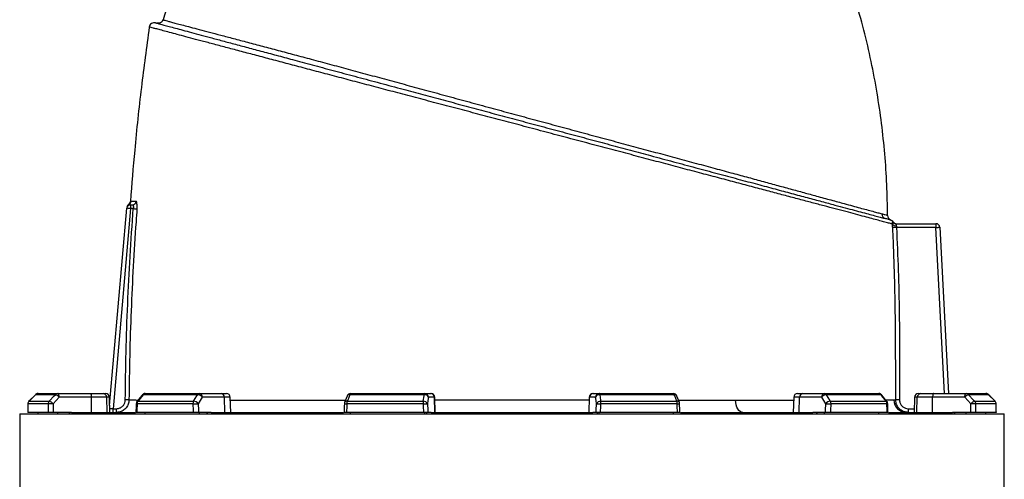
# Model space of a CAD drawing. Header units: millimetres. Extents: x 4189 to 16223, y 1378 to 18140.
# Tile 9 of 11: x 11282 to 15197, y 13950 to 15776. Entities that reach past the tile are written whole.
import ezdxf

# ---------------------------------------------------------------- set-up
doc = ezdxf.new("R2010")
doc.units = ezdxf.units.MM
doc.header["$LTSCALE"] = 5

msp = doc.modelspace()

# ---------------------------------------------------------------- linework, layer by layer
at = {"color": 7, "linetype": 'Continuous', "lineweight": 25}
for p, q in [((11723.2, 15040.3), (11723.2, 15025.3)), ((11723.2, 15040.3), (11730.2, 15040.3)), ((11639.7, 14242.6), (11708.3, 15026.6)), ((11723.2, 15025.3), (11653.7, 14230.3)), ((11733.7, 15025.3), (11723.2, 15025.3)), ((14764.7, 14965.3), (14925.3, 14965.3)), ((14925.3, 14965.3), (14925.3, 14950.3)), ((14925.3, 14950.3), (14768.1, 14950.3)), ((14940.2, 14951.1), (14974.9, 14290.3)), ((11354.9, 14290.3), (11433.9, 14290.3)), ((11433.9, 14290.3), (11562, 14290.3)), ((11562, 14290.3), (11613.7, 14290.3)), ((11613.7, 14290.3), (11623.6, 14290.3)), ((11780.9, 14290.3), (11996.7, 14290.3)), ((11996.7, 14290.3), (12084.3, 14290.3)), ((12084.3, 14290.3), (12104.3, 14290.3)), ((12597.7, 14290.3), (12892.5, 14290.3)), ((12892.5, 14290.3), (12916.2, 14290.3)), ((12916.2, 14290.3), (12917.5, 14290.3)), ((13561.5, 14290.3), (13562.8, 14290.3)), ((13562.8, 14290.3), (13586.5, 14290.3)), ((13586.5, 14290.3), (13881.3, 14290.3)), ((14374.7, 14290.3), (14394.7, 14290.3)), ((14394.7, 14290.3), (14482.3, 14290.3)), ((14482.3, 14290.3), (14698.1, 14290.3)), ((14855.4, 14290.3), (14865.2, 14290.3)), ((14865.2, 14290.3), (14917, 14290.3)), ((14917, 14290.3), (15045.1, 14290.3)), ((15045.1, 14290.3), (15124.1, 14290.3)), ((11344.2, 14285.9), (11318.3, 14259.6)), ((11318.5, 14259.7), (11399.5, 14259.7)), ((11423.9, 14285.9), (11344.5, 14285.9)), ((11567.1, 14275.8), (11439, 14275.8)), ((11567.8, 14215.3), (11567.1, 14275.8)), ((11627.9, 14275.8), (11567.1, 14275.8)), ((11629.9, 14215.3), (11627.9, 14275.8)), ((11640.7, 14215.3), (11638.5, 14275.8)), ((11769.1, 14284.6), (11748.4, 14258.4)), ((11752.1, 14259.7), (11973.6, 14259.7)), ((11989.8, 14285.9), (11772.8, 14285.9)), ((12095.8, 14275.8), (12008.1, 14275.8)), ((12097.4, 14215.3), (12095.8, 14275.8)), ((12121.4, 14215.3), (12119.3, 14275.8)), ((12583.7, 14280.6), (12573.8, 14254.3)), ((12584.3, 14259.7), (12886.9, 14259.7)), ((12890.6, 14285.9), (12594.2, 14285.9)), ((12930.9, 14275.8), (12907.2, 14275.8)), ((12933, 14215.3), (12930.9, 14275.8)), ((12934.6, 14215.3), (12932.4, 14275.8)), ((13546.5, 14275.8), (13544.4, 14215.3)), ((13546, 14215.3), (13548.1, 14275.8)), ((13571.7, 14275.8), (13548.1, 14275.8)), ((13884.8, 14285.9), (13588.4, 14285.9)), ((13592.1, 14259.7), (13894.7, 14259.7)), ((13905.1, 14254.3), (13895.3, 14280.6)), ((14359.7, 14275.8), (14357.6, 14215.3)), ((14381.6, 14215.3), (14383.2, 14275.8)), ((14470.8, 14275.8), (14383.2, 14275.8)), ((14706.2, 14285.9), (14489.2, 14285.9)), ((14505.3, 14259.7), (14726.9, 14259.7)), ((14730.5, 14258.4), (14709.9, 14284.6)), ((14757.7, 14265.1), (14765.3, 14265.2)), ((14840.4, 14275.8), (14838.3, 14215.3)), ((14849, 14215.3), (14851, 14275.8)), ((14911.9, 14275.8), (14851, 14275.8)), ((14911.1, 14215.3), (14911.9, 14275.8)), ((15040, 14275.8), (14911.9, 14275.8)), ((15134.5, 14285.9), (15055.1, 14285.9)), ((15079.4, 14259.7), (15160.5, 14259.7)), ((15160.7, 14259.6), (15134.7, 14285.8)), ((15160.7, 14259.6), (15134.7, 14285.8)), ((11395.8, 14215.3), (11313.9, 14215.3)), ((11395.4, 14249.1), (11314.2, 14249.1)), ((11354.9, 14210.3), (11354.9, 14215.3)), ((11487.9, 14215.3), (11415.1, 14215.3)), ((11433.9, 14210.3), (11433.9, 14215.3)), ((11477.4, 14210.3), (11482.1, 14215.3)), ((11487.9, 14215.3), (11742.1, 14215.3)), ((11653.7, 14215.3), (11653.7, 14230.3)), ((11653.7, 14230.3), (11666.3, 14230.3)), ((11666.3, 14215.3), (11666.3, 14230.3)), ((11971.7, 14215.3), (11748, 14215.3)), ((11970.8, 14249.1), (11748.8, 14249.1)), ((11780.9, 14210.3), (11780.9, 14215.3)), ((12042.7, 14215.3), (11992.9, 14215.3)), ((11996.7, 14210.3), (11996.7, 14215.3)), ((12026.4, 14210.3), (12029.6, 14215.3)), ((12042.7, 14215.3), (12570.1, 14215.3)), ((12887.3, 14215.3), (12581.7, 14215.3)), ((12886.1, 14249.1), (12582.9, 14249.1)), ((12597.7, 14210.3), (12597.7, 14215.3)), ((12892.5, 14210.3), (12892.5, 14215.3)), ((12900.5, 14210.3), (12901.4, 14215.3)), ((12918.2, 14215.3), (12904.8, 14215.3)), ((12918.2, 14215.3), (13560.8, 14215.3)), ((13574.2, 14215.3), (13560.8, 14215.3)), ((13577.6, 14215.3), (13578.5, 14210.3)), ((13586.5, 14210.3), (13586.5, 14215.3)), ((13897.2, 14215.3), (13591.7, 14215.3)), ((13896.1, 14249.1), (13592.9, 14249.1)), ((13881.3, 14210.3), (13881.3, 14215.3)), ((13909.2, 14215.3), (14436.3, 14215.3)), ((14486.1, 14215.3), (14436.3, 14215.3)), ((14449.3, 14215.3), (14452.6, 14210.3)), ((14482.3, 14210.3), (14482.3, 14215.3)), ((14731, 14215.3), (14507.3, 14215.3)), ((14730.2, 14249.1), (14508.2, 14249.1)), ((14698.1, 14210.3), (14698.1, 14215.3)), ((14736.3, 14215.3), (14991.1, 14215.3)), ((14815.4, 14215.3), (14815.4, 14230.3)), ((15063.9, 14215.3), (14991.1, 14215.3)), ((14996.9, 14215.3), (15001.6, 14210.3)), ((15045.1, 14210.3), (15045.1, 14215.3)), ((15165, 14215.3), (15083.2, 14215.3)), ((15164.8, 14249.1), (15083.6, 14249.1)), ((15124.1, 14210.3), (15124.1, 14215.3)), ((11282, 14210.3), (11282, 5190.3)), ((11282, 14210.3), (15197, 14210.3)), ((15197, 5190.3), (15197, 14210.3))]:
    msp.add_line(p, q, dxfattribs=at)
at = {"color": 8, "linetype": 'Continuous', "lineweight": 25}
for p, q in [((14745.7, 14979.8), (14745.5, 14979.9)), ((14959.8, 14290.3), (14925.3, 14950.3)), ((11318.3, 14259.7), (11318.5, 14259.7)), ((11344.2, 14285.9), (11344.5, 14285.9)), ((11638.5, 14275.8), (11627.9, 14275.8)), ((12119.3, 14275.8), (12095.8, 14275.8)), ((12932.4, 14275.8), (12930.9, 14275.8)), ((13548.1, 14275.8), (13546.5, 14275.8)), ((14383.2, 14275.8), (14359.7, 14275.8)), ((14851, 14275.8), (14840.4, 14275.8)), ((15134.5, 14285.9), (15134.7, 14285.9)), ((15160.5, 14259.7), (15160.7, 14259.7)), ((11313.9, 14249.2), (11314.2, 14249.1)), ((14815.4, 14230.3), (14838.8, 14230.3)), ((15164.8, 14249.1), (15165.1, 14249.2))]:
    msp.add_line(p, q, dxfattribs=at)
at = {"color": 7, "linetype": 'Continuous', "lineweight": 25, "flags": 128}
for points in [[(11723.2, 15025.3), (11720.3, 15025.6), (11717.5, 15025.8), (11714.9, 15026), (11712.7, 15026.2), (11710.8, 15026.4), (11709.4, 15026.5), (11708.6, 15026.6), (11708.3, 15026.6)], [(11733.7, 15025.3), (11736.3, 15025.1), (11738.7, 15024.9), (11741.1, 15024.7), (11743.2, 15024.6), (11745, 15024.4), (11746.5, 15024.3), (11747.6, 15024.3), (11748.4, 15024.2)], [(14768.1, 14950.3), (14765.3, 14950.2), (14762.6, 14950), (14760.2, 14949.9), (14758, 14949.8), (14756.1, 14949.7), (14754.6, 14949.6), (14753.7, 14949.6), (14753.2, 14949.5)], [(14925.3, 14950.3), (14928.2, 14950.5), (14931, 14950.6), (14933.6, 14950.7), (14935.8, 14950.9), (14937.7, 14951), (14939.1, 14951), (14939.9, 14951.1), (14940.2, 14951.1)], [(11439, 14275.8), (11438.9, 14278.7), (11438.6, 14281.4), (11438.1, 14283.9), (11437.4, 14286.1), (11436.7, 14287.9), (11435.8, 14289.2), (11434.8, 14290), (11433.9, 14290.3)], [(11562, 14290.3), (11563, 14290), (11563.9, 14289.2), (11564.8, 14287.9), (11565.6, 14286.1), (11566.2, 14283.9), (11566.7, 14281.4), (11567, 14278.7), (11567.1, 14275.8)], [(12890.6, 14285.9), (12890.8, 14286.9), (12891, 14287.8), (12891.2, 14288.5), (12891.4, 14289.2), (12891.7, 14289.7), (12891.9, 14290), (12892.2, 14290.2), (12892.5, 14290.3)], [(13588.4, 14285.9), (13588.2, 14286.9), (13588, 14287.8), (13587.8, 14288.5), (13587.5, 14289.2), (13587.3, 14289.7), (13587, 14290), (13586.8, 14290.2), (13586.5, 14290.3)], [(14917, 14290.3), (14916, 14290), (14915.1, 14289.2), (14914.2, 14287.9), (14913.4, 14286.1), (14912.8, 14283.9), (14912.3, 14281.4), (14912, 14278.7), (14911.9, 14275.8)], [(15040, 14275.8), (15040.1, 14278.7), (15040.4, 14281.4), (15040.9, 14283.9), (15041.6, 14286.1), (15042.3, 14287.9), (15043.2, 14289.2), (15044.1, 14290), (15045.1, 14290.3)], [(11344.5, 14285.9), (11323.4, 14264.7), (11318.5, 14259.7)], [(11399.5, 14259.7), (11419.2, 14280.9), (11423.9, 14285.9)], [(11439, 14275.8), (11426.6, 14262.4), (11414.7, 14249.6)], [(11716.6, 14264.9), (11715.9, 14264.9), (11714.8, 14264.9), (11713.3, 14264.9), (11711.5, 14264.9), (11709.3, 14265), (11707, 14265), (11704.5, 14265), (11701.9, 14265)], [(11772.8, 14285.9), (11756.1, 14264.7), (11752.1, 14259.7)], [(11973.6, 14259.7), (11986.7, 14280.9), (11989.8, 14285.9)], [(12008.1, 14275.8), (11999.9, 14262.4), (11992, 14249.6)], [(12594.2, 14285.9), (12586.2, 14264.7), (12584.3, 14259.7)], [(12886.9, 14259.7), (12889.9, 14280.9), (12890.6, 14285.9)], [(12907.2, 14275.8), (12905.4, 14262.4), (12903.6, 14249.6)], [(13575.4, 14249.6), (13573.6, 14262.4), (13571.7, 14275.8)], [(13588.4, 14285.9), (13591.4, 14264.7), (13592.1, 14259.7)], [(13894.7, 14259.7), (13886.7, 14280.9), (13884.8, 14285.9)], [(14157.5, 14215.3), (14152, 14216.2), (14146.7, 14219), (14141.8, 14223.5), (14137.5, 14229.5), (14133.9, 14236.9), (14131.2, 14245.3), (14129.5, 14254.5), (14128.8, 14264.1)], [(14487, 14249.6), (14479.1, 14262.4), (14470.8, 14275.8)], [(14489.2, 14285.9), (14502.3, 14264.7), (14505.3, 14259.7)], [(14726.9, 14259.7), (14710.1, 14280.9), (14706.2, 14285.9)], [(14780.3, 14265.3), (14777.5, 14265.3), (14774.8, 14265.2), (14772.3, 14265.2), (14770.1, 14265.2), (14768.2, 14265.2), (14766.8, 14265.2), (14765.8, 14265.2), (14765.3, 14265.2)], [(15064.3, 14249.6), (15052.4, 14262.4), (15040, 14275.8)], [(15055.1, 14285.9), (15074.8, 14264.7), (15079.4, 14259.7)], [(15160.5, 14259.7), (15139.5, 14280.9), (15134.5, 14285.9)], [(11313.9, 14249.2), (11313.9, 14240.6), (11313.7, 14214.7)], [(11745.2, 14249.4), (11745, 14240.8), (11744.4, 14214.9)], [(11970.8, 14249.1), (11973.2, 14249.2), (11975.9, 14249.3), (11978.8, 14249.4), (11981.8, 14249.5), (11984.7, 14249.5), (11987.4, 14249.6), (11989.9, 14249.6), (11992, 14249.6)], [(12572.9, 14249.6), (12572.6, 14241), (12571.8, 14215.1)], [(12886.1, 14249.1), (12889.1, 14249.2), (12892, 14249.3), (12894.8, 14249.4), (12897.4, 14249.5), (12899.6, 14249.5), (12901.5, 14249.6), (12902.8, 14249.6), (12903.6, 14249.6)], [(13575.4, 14249.6), (13576.2, 14249.6), (13577.5, 14249.6), (13579.4, 14249.5), (13581.6, 14249.5), (13584.2, 14249.4), (13587, 14249.3), (13589.9, 14249.2), (13592.9, 14249.1)], [(13907.2, 14215.1), (13906.9, 14223.7), (13906.1, 14249.6)], [(14487, 14249.6), (14489.1, 14249.6), (14491.6, 14249.6), (14494.3, 14249.5), (14497.2, 14249.5), (14500.2, 14249.4), (14503.1, 14249.3), (14505.8, 14249.2), (14508.2, 14249.1)], [(14734.6, 14214.9), (14734.4, 14223.5), (14733.8, 14249.4)], [(15165.3, 14214.7), (15165.2, 14223.3), (15165.1, 14249.2)]]:
    msp.add_lwpolyline(points, dxfattribs=at)
at = {"color": 8, "linetype": 'Continuous', "lineweight": 25, "flags": 128}
msp.add_lwpolyline([(11653.7, 14230.3), (11650.7, 14230), (11647.9, 14229.8), (11645.3, 14229.6), (11643, 14229.4), (11641.1, 14229.2), (11640.2, 14229.1)], dxfattribs=at)
at = {"color": 7, "linetype": 'Continuous', "lineweight": 25}
for centre, radius, start, end in [((11816.9, 15744), 20, 74.8665, 171.9452), ((11723.2, 15025.3), 15, 90, 175), ((11723.5, 15028.8), 15, 117.9008, 174.9958), ((11723.7, 15030.3), 15, 123.7419, 174.999), ((11709.5, 15055.3), 15, 298.0648, 355.6364), ((11730.1, 15055.2), 14.9, 270.4165, 356.1159), ((14729.5, 15004.6), 19.7, 179.6762, 254.6267), ((14752.7, 14998.5), 20, 180.2841, 249.5065), ((14738.7, 14961.1), 20, 34.2911, 69.5237), ((14764.7, 14980.3), 15, 211.2823, 269.9826), ((14765, 14972.1), 14.9, 214.1854, 280.0516), ((14768, 14980.3), 15, 212.2623, 270), ((14925.3, 14950.3), 15, 3, 90), ((11354.9, 14275.3), 15, 90, 135.2544), ((11354.9, 14275.7), 14.6, 90.0944, 135.5799), ((11433.9, 14276.6), 13.7, 90.3319, 137.123), ((11613.4, 14275.7), 14.6, 0.4135, 88.4735), ((11623.6, 14275.3), 15, 2, 90), ((11780.9, 14275.3), 15, 90, 141.7366), ((11781.2, 14280), 10.3, 92.0066, 145.0966), ((11997.2, 14281.8), 8.51, 93.9134, 151.2106), ((11994.7, 14277), 13.5, 355.0817, 81.7648), ((12082.4, 14277), 13.5, 355.0818, 81.7644), ((12104.3, 14275.3), 15, 2, 90), ((12597.7, 14275.3), 15, 90, 159.4472), ((12599.4, 14285.3), 5.31, 108.8997, 173.18), ((12892.4, 14275.4), 14.9, 1.544, 89.5783), ((12916, 14275.4), 14.9, 1.544, 89.5783), ((12917.5, 14275.3), 15, 2, 90), ((13561.5, 14275.3), 15, 90, 178), ((13562.9, 14275.4), 14.9, 90.4217, 178.456), ((13586.6, 14275.4), 14.9, 90.4217, 178.456), ((13881.3, 14275.3), 15, 20.5528, 90), ((13879.5, 14285.3), 5.31, 6.82, 71.1003), ((14374.7, 14275.3), 15, 90, 178), ((14396.6, 14277), 13.5, 98.2356, 184.9182), ((14484.2, 14277), 13.5, 98.2352, 184.9183), ((14481.7, 14281.8), 8.51, 28.7894, 86.0866), ((14698.1, 14275.3), 15, 38.2634, 90), ((14697.7, 14280), 10.3, 34.9034, 87.9934), ((14855.4, 14275.3), 15, 90, 178), ((14865.6, 14275.7), 14.6, 91.5265, 179.5865), ((15045, 14276.6), 13.7, 42.877, 89.6681), ((15124.1, 14275.3), 15, 44.7456, 90), ((15124.1, 14275.7), 14.6, 44.4201, 89.9056), ((11328.9, 14249.1), 15, 135.2551, 179.6388), ((11329.3, 14249.1), 15.1, 135.5811, 180.0843), ((11410.9, 14249.2), 15.5, 137.0901, 180.2755), ((11391.2, 14230.8), 30.1, 38.706, 73.8966), ((11415.5, 14257), 30.1, 38.7011, 73.9026), ((11760.2, 14249.1), 15, 141.7373, 178.7034), ((11766.4, 14249.4), 17.6, 144.0939, 180.8896), ((11990.6, 14249.5), 19.8, 148.8538, 181.09), ((11972.6, 14236.1), 23.7, 34.9407, 87.5059), ((11988.8, 14262.3), 23.7, 34.9388, 87.5142), ((12587.9, 14249.1), 15, 159.4476, 178.1157), ((12617.6, 14249.7), 34.8, 163.2283, 180.9496), ((12949, 14249.7), 62.9, 170.8749, 180.5719), ((12888.6, 14243.7), 16.1, 21.4742, 96.2151), ((12892.3, 14269.9), 16.1, 21.4761, 96.2254), ((13586.7, 14269.9), 16.1, 83.7746, 158.5239), ((13590.3, 14243.7), 16.1, 83.7849, 158.5258), ((13530, 14249.7), 62.9, 359.4281, 9.1251), ((13861.4, 14249.7), 34.8, 359.0504, 16.7717), ((13891.1, 14249.1), 15, 1.8843, 20.5524), ((14490.2, 14262.3), 23.7, 92.4858, 145.0612), ((14506.4, 14236.1), 23.7, 92.4941, 145.0593), ((14488.4, 14249.5), 19.8, 358.91, 31.1462), ((14712.6, 14249.4), 17.6, 359.1104, 35.9061), ((14718.8, 14249.1), 15, 1.2966, 38.2627), ((14807.6, 14265.1), 49.8, 179.9903, 269.7965), ((15063.4, 14257), 30.1, 106.0974, 141.2989), ((15087.8, 14230.8), 30.1, 106.1034, 141.294), ((15068.1, 14249.2), 15.5, 359.7245, 42.9099), ((15149.7, 14249.1), 15.1, 359.9157, 44.4189), ((15150.1, 14249.1), 15, 0.3612, 44.7449), ((11412.4, 13978.3), 271.3, 89.522, 93.5912), ((15066.6, 13978.3), 271.3, 86.4088, 90.478)]:
    msp.add_arc(centre, radius, start, end, dxfattribs=at)
at = {"color": 8, "linetype": 'Continuous', "lineweight": 25}
for centre, radius, start, end in [((11751.6, 14255.5), 4.27, 82.2255, 136.9637), ((11772.2, 14281.7), 4.27, 82.1968, 137.0308), ((12582.8, 14249.6), 10.2, 81.6491, 152.3248), ((12592.7, 14275.8), 10.2, 81.6328, 152.4171), ((13886.3, 14275.8), 10.2, 27.5405, 98.3749), ((13896.1, 14249.6), 10.2, 27.6752, 98.3509), ((14706.8, 14281.7), 4.27, 42.9778, 97.7974), ((14727.4, 14255.5), 4.27, 43.0363, 97.7745), ((11748.5, 14265), 15.9, 258.0897, 271.0472), ((12587.3, 14440), 191, 265.6674, 268.6593), ((13894.8, 14377.1), 128, 270.6046, 275.0688), ((14730.5, 14265), 15.9, 268.9528, 281.9103)]:
    msp.add_arc(centre, radius, start, end, dxfattribs=at)
at = {"color": 7, "linetype": 'Continuous', "lineweight": 25}
for centre, major_axis, ratio, start_param, end_param in [((13239.5, 13860.5), (340.3, 55625.9), 0.034655, 1.564022, 1.56463), ((13239.5, 13860.5), (-670.2, 55625.9), 0.033063, 1.563412, 1.564019), ((13244.6, 13861), (-665.1, 55625.9), 0.03281, 1.563418, 1.564035), ((13239.5, 13860.5), (1259.2, 55625.9), 0.026944, 1.56442, 1.565028), ((13239.5, 13860.5), (-1500.3, 55625.9), 0.022604, 1.563201, 1.563808), ((13251, 13861), (-1488.8, 55625.9), 0.022431, 1.56321, 1.563827), ((13239.5, 13860.5), (1839.7, 55625.9), 0.012023, 1.564208, 1.564815), ((13239.5, 13860.5), (-1927.8, 55625.9), 0.006103, 1.563599, 1.564206), ((13254.3, 13861), (-1913.1, 55625.9), 0.006057, 1.563602, 1.564219), ((13224.7, 13861), (1913.1, 55625.9), 0.006057, 4.718966, 4.719583), ((13239.5, 13860.5), (1927.8, 55625.9), 0.006103, 4.718979, 4.719586), ((13239.5, 13860.5), (-1839.7, 55625.9), 0.012023, 4.71837, 4.718977), ((13228, 13861), (1488.8, 55625.9), 0.022431, 4.719358, 4.719975), ((13239.5, 13860.5), (1500.3, 55625.9), 0.022604, 4.719377, 4.719984), ((13239.5, 13860.5), (-1259.2, 55625.9), 0.026944, 4.718158, 4.718765), ((13234.4, 13861), (665.1, 55625.9), 0.03281, 4.71915, 4.719767), ((13239.5, 13860.5), (670.2, 55625.9), 0.033063, 4.719166, 4.719773), ((13239.5, 13860.5), (-340.3, 55625.9), 0.034655, 4.718555, 4.719163)]:
    msp.add_ellipse(centre, major_axis=major_axis, ratio=ratio, start_param=start_param, end_param=end_param, dxfattribs=at)
for points, knots in [([(11876.5, 15857.9), (11872, 15842.4), (11864.1, 15814.8), (11856.1, 15787.3), (11852.6, 15775.3)], [0, 0, 0, 0, 0.562684, 1, 1, 1, 1]), ([(14732.7, 14998.4), (14732.1, 15039.2), (14730.7, 15120.6), (14722.5, 15242.4), (14709.7, 15363.8), (14691.7, 15486.4), (14668.3, 15610.1), (14639.6, 15734.8), (14616, 15816.8), (14604.3, 15857.8)], [0, 0, 0, 0, 0.140142, 0.280142, 0.420056, 0.559941, 0.706515, 0.85318, 1, 1, 1, 1]), ([(11797.2, 15746.7), (11786.4, 15666.8), (11764.4, 15503.9), (11739.6, 15272.9), (11727.5, 15121.7), (11722.1, 15053.9)], [0, 0, 0, 0, 0.347297, 0.707293, 1, 1, 1, 1]), ([(11822.1, 15763.3), (11822.7, 15763.1), (11824, 15762.8), (11834.1, 15760.1), (11849.4, 15755.9), (11869.7, 15750.5), (11893.8, 15744.1), (11922.4, 15736.4), (11955.6, 15727.5), (11992.9, 15717.5), (12034.9, 15706.3), (12081.6, 15693.7), (12133.1, 15679.9), (12188.5, 15665.1), (12247.5, 15649.3), (12309.8, 15632.6), (12378.7, 15614.1), (12454.8, 15593.7), (12538.3, 15571.3), (12625.2, 15548.1), (12714.8, 15524.1), (12801.7, 15500.8), (12885.4, 15478.4), (12965.3, 15457), (13046.3, 15435.3), (13128, 15413.3), (13210.1, 15391.3), (13293.2, 15369.1), (13377.1, 15346.6), (13461.6, 15324), (13545.6, 15301.5), (13628.7, 15279.2), (13710.6, 15257.2), (13795.2, 15234.6), (13881.9, 15211.3), (13970.4, 15187.6), (14055.9, 15164.7), (14138.1, 15142.7), (14214.8, 15122.1), (14286.1, 15103), (14352.1, 15085.4), (14414, 15068.8), (14471.4, 15053.4), (14521.4, 15040), (14564.4, 15028.5), (14601.3, 15018.6), (14634.4, 15009.7), (14663.3, 15002), (14688, 14995.4), (14709, 14989.7), (14719.1, 14987), (14724.3, 14985.6)], [0, 0, 0, 0, 0.021912, 0.043851, 0.065763, 0.084823, 0.103949, 0.123109, 0.142271, 0.161401, 0.180463, 0.200196, 0.219994, 0.239829, 0.259666, 0.27947, 0.299207, 0.322159, 0.345184, 0.368235, 0.391261, 0.414214, 0.433401, 0.45265, 0.471928, 0.491204, 0.510446, 0.52963, 0.549388, 0.569212, 0.589072, 0.608934, 0.628764, 0.648526, 0.671411, 0.694369, 0.717351, 0.740308, 0.763193, 0.784665, 0.806203, 0.82776, 0.849293, 0.870762, 0.888984, 0.907266, 0.925576, 0.943883, 0.962158, 0.980374, 1, 1, 1, 1]), ([(11851.4, 15775.7), (11850.4, 15773.3), (11848.5, 15768.5), (11842.3, 15763.5), (11834.8, 15760.8), (11829.6, 15761.6), (11827, 15761.9)], [0, 0, 0, 0, 0.250026, 0.500013, 0.750018, 1, 1, 1, 1]), ([(11851.6, 15775.8), (11851.6, 15775.8), (11851.6, 15775.8), (11851.4, 15775.6), (11855.3, 15774.4), (11862.5, 15772.4), (11874, 15769.2), (11889.4, 15765.1), (11908.9, 15759.9), (11932.5, 15753.7), (11961.1, 15746.1), (11995.4, 15737.1), (12035.7, 15726.5), (12081.1, 15714.5), (12131.8, 15701.2), (12187.5, 15686.4), (12246.9, 15670.7), (12309.2, 15654.2), (12373.8, 15636.9), (12441.8, 15618.7), (12513.2, 15599.5), (12587.7, 15579.4), (12664, 15558.8), (12741.7, 15537.7), (12820.5, 15516.4), (12901.5, 15494.4), (12984.5, 15471.9), (13069.3, 15448.9), (13153.6, 15426), (13237.1, 15403.3), (13319.6, 15380.9), (13402.8, 15358.4), (13486.3, 15335.9), (13570, 15313.3), (13652, 15291.2), (13732.2, 15269.7), (13810.3, 15248.7), (13887.5, 15227.9), (13963.5, 15207.4), (14037.9, 15187.3), (14107.6, 15168.5), (14172.4, 15150.9), (14232.6, 15134.5), (14290.8, 15118.6), (14346.6, 15103.4), (14399.9, 15088.8), (14454.3, 15074), (14508.6, 15059.2), (14555.7, 15046.4), (14593.6, 15036.1), (14623.4, 15028), (14650.5, 15020.7), (14674.2, 15014.3), (14694.7, 15008.8), (14704.8, 15006.1), (14709.8, 15004.7)], [0, 0, 0, 0, 0, 0.014963, 0.029962, 0.04691, 0.063872, 0.08082, 0.098256, 0.115705, 0.133141, 0.152861, 0.172603, 0.192323, 0.212839, 0.233378, 0.253895, 0.273809, 0.293739, 0.313653, 0.334158, 0.35468, 0.375185, 0.395293, 0.415418, 0.435526, 0.45623, 0.476951, 0.497654, 0.517538, 0.537436, 0.557319, 0.577766, 0.598228, 0.618674, 0.638617, 0.658576, 0.678518, 0.699042, 0.719583, 0.740107, 0.758647, 0.777199, 0.795739, 0.814741, 0.833756, 0.852758, 0.876486, 0.900214, 0.91634, 0.932474, 0.948594, 0.965743, 0.982955, 1, 1, 1, 1]), ([(11721.5, 15053.9), (11721.6, 15053.7), (11721.7, 15052.1), (11720.6, 15049.3), (11718.9, 15046.2), (11716.9, 15044), (11715.8, 15043.2), (11715.3, 15042.9)], [0, 0, 0, 0, 0.044816, 0.32737, 0.578062, 0.808723, 1, 1, 1, 1]), ([(11716.5, 15042.1), (11717.3, 15041.6), (11718.9, 15040.7), (11721.9, 15040.4), (11723.2, 15040.3)], [0, 0, 0, 0, 0.537789, 1, 1, 1, 1]), ([(11724.4, 15054.2), (11726.6, 15054.2), (11731, 15054.2), (11740.3, 15054.2), (11745, 15054.2)], [0, 0, 0, 0, 0.499137, 1, 1, 1, 1]), ([(11730.2, 15040.3), (11730.8, 15040.1), (11732, 15039.8), (11733.4, 15037.2), (11734.1, 15033.4), (11734.2, 15029.1), (11733.8, 15026.4), (11733.7, 15025.3)], [0, 0, 0, 0, 0.22301, 0.442591, 0.655698, 0.863349, 1, 1, 1, 1]), ([(11748.4, 15024.2), (11748.5, 15026.4), (11748.8, 15031.8), (11748.8, 15040.2), (11748.1, 15047.9), (11746.7, 15053.2), (11745.6, 15053.8), (11745, 15054.2)], [0, 0, 0, 0, 0.138938, 0.350661, 0.565771, 0.783142, 1, 1, 1, 1]), ([(11701.9, 14265), (11702.7, 14328.4), (11704.3, 14455.2), (11710.9, 14645.3), (11720.3, 14835.4), (11729.2, 14962), (11733.7, 15025.3)], [0, 0, 0, 0, 0.249859, 0.499716, 0.749857, 1, 1, 1, 1]), ([(11748.4, 15024.2), (11747.1, 15007.1), (11741.5, 14931.1), (11733, 14796.1), (11724.6, 14619.2), (11718.9, 14442.1), (11717.4, 14324), (11716.6, 14264.9)], [0, 0, 0, 0, 0.067781, 0.30072, 0.53366, 0.766829, 1, 1, 1, 1]), ([(14709.8, 15004.7), (14714.3, 15003.5), (14723.4, 15001), (14731.2, 14998.9), (14732.2, 14998.6), (14732.7, 14998.4)], [0, 0, 0, 0, 0.326968, 0.662737, 1, 1, 1, 1]), ([(14745.5, 14979.9), (14745, 14980), (14744.1, 14980.2), (14737, 14982.2), (14728.5, 14984.5), (14724.3, 14985.6)], [0, 0, 0, 0, 0.3131969, 0.6617825, 1, 1, 1, 1]), ([(14752.7, 14963.7), (14752.7, 14964.3), (14752.7, 14966.8), (14752.2, 14969.8), (14751.6, 14972.1), (14751.8, 14972.4), (14751.9, 14972.5)], [0, 0, 0, 0, 0.090047, 0.373081, 0.673056, 1, 1, 1, 1]), ([(14753.2, 14949.5), (14753.1, 14951.1), (14752.8, 14956), (14752.8, 14960.6), (14752.7, 14963.7)], [0, 0, 0, 0, 0.318735, 1, 1, 1, 1]), ([(14764.7, 14965.3), (14764.6, 14965.2), (14764.6, 14965.1), (14765.2, 14964.2), (14766.3, 14962.6), (14767.5, 14959.9), (14767.6, 14957.9), (14767.6, 14957.4)], [0, 0, 0, 0, 0.24381, 0.285469, 0.577019, 0.890174, 1, 1, 1, 1]), ([(14767.6, 14957.4), (14767.7, 14955.8), (14767.8, 14953.5), (14768, 14951.1), (14768.1, 14950.3)], [0, 0, 0, 0, 0.6808829, 1, 1, 1, 1]), ([(14765.3, 14265.2), (14765.3, 14275.2), (14765.2, 14325.2), (14765.1, 14428.6), (14764.5, 14575.3), (14761.8, 14735.3), (14757.6, 14860.1), (14754.1, 14931.4), (14753.2, 14949.5)], [0, 0, 0, 0, 0.043827, 0.219142, 0.452953, 0.686769, 0.920559, 1, 1, 1, 1]), ([(14768.1, 14950.3), (14770.7, 14893.3), (14776, 14779.3), (14779.7, 14608), (14780.3, 14436.6), (14780.3, 14322.4), (14780.3, 14265.3)], [0, 0, 0, 0, 0.249882, 0.499762, 0.749878, 1, 1, 1, 1]), ([(11666.3, 14230.3), (11669, 14230.5), (11675.7, 14230.9), (11685.7, 14235.2), (11694.6, 14243.1), (11700.6, 14253.4), (11701.5, 14261.1), (11701.9, 14265)], [0, 0, 0, 0, 0.148522, 0.364888, 0.577708, 0.78882, 1, 1, 1, 1]), ([(11716.6, 14264.9), (11716, 14259.4), (11714.9, 14248.3), (11706.3, 14233.5), (11693.7, 14222.3), (11679.6, 14216.2), (11670.1, 14215.6), (11666.3, 14215.3)], [0, 0, 0, 0, 0.212064, 0.423659, 0.636373, 0.85208, 1, 1, 1, 1]), ([(14815.4, 14215.3), (14809.7, 14215.9), (14798.4, 14217), (14783.4, 14225.6), (14772.1, 14238.4), (14766.2, 14252.4), (14765.6, 14261.6), (14765.3, 14265.2)], [0, 0, 0, 0, 0.215505, 0.431078, 0.646494, 0.86141, 1, 1, 1, 1]), ([(14780.3, 14265.3), (14780.4, 14262.7), (14780.9, 14256.3), (14785, 14246.4), (14793, 14237.5), (14803.5, 14231.5), (14811.4, 14230.7), (14815.4, 14230.3)], [0, 0, 0, 0, 0.1384945, 0.3533077, 0.5687018, 0.7843494, 1, 1, 1, 1]), ([(11415.1, 14215.3), (11413.4, 14215.3), (11410.1, 14215.3), (11405, 14215.3), (11400.6, 14215.3), (11397.4, 14215.3), (11396.3, 14215.3), (11395.8, 14215.3)], [0, 0, 0, 0, 0.213668, 0.427326, 0.641047, 0.854889, 1, 1, 1, 1]), ([(11748, 14215.3), (11747.1, 14215.3), (11745.2, 14215.3), (11744.2, 14215.3), (11744.5, 14215.3), (11744.5, 14215.3)], [0, 0, 0, 0, 0.479077, 0.958153, 1, 1, 1, 1]), ([(11992.9, 14215.3), (11991.7, 14215.3), (11989.3, 14215.3), (11984.4, 14215.3), (11979.3, 14215.3), (11974.9, 14215.3), (11972.6, 14215.3), (11971.7, 14215.3)], [0, 0, 0, 0, 0.213661, 0.427323, 0.641046, 0.854893, 1, 1, 1, 1]), ([(12581.7, 14215.3), (12580.2, 14215.3), (12577.1, 14215.3), (12573.8, 14215.3), (12571.9, 14215.3), (12572, 14215.3), (12572, 14215.3)], [0, 0, 0, 0, 0.2748051, 0.5496159, 0.8243444, 1, 1, 1, 1]), ([(12904.8, 14215.3), (12904.3, 14215.3), (12903.4, 14215.3), (12900.1, 14215.3), (12895.7, 14215.3), (12891.2, 14215.3), (12888.4, 14215.3), (12887.3, 14215.3)], [0, 0, 0, 0, 0.213666, 0.427327, 0.641046, 0.854889, 1, 1, 1, 1]), ([(13591.7, 14215.3), (13590, 14215.3), (13586.6, 14215.3), (13581.7, 14215.3), (13577.7, 14215.3), (13575.2, 14215.3), (13574.5, 14215.3), (13574.2, 14215.3)], [0, 0, 0, 0, 0.213992, 0.427981, 0.641916, 0.855725, 1, 1, 1, 1]), ([(13907.2, 14215.3), (13907, 14215.3), (13906.8, 14215.3), (13904.2, 14215.3), (13900.9, 14215.3), (13898.3, 14215.3), (13897.2, 14215.3)], [0, 0, 0, 0, 0.264867, 0.539218, 0.813723, 1, 1, 1, 1]), ([(14507.3, 14215.3), (14505.9, 14215.3), (14503.1, 14215.3), (14498, 14215.3), (14492.9, 14215.3), (14488.8, 14215.3), (14486.9, 14215.3), (14486.1, 14215.3)], [0, 0, 0, 0, 0.213994, 0.427987, 0.64192, 0.855731, 1, 1, 1, 1]), ([(14734.3, 14215.3), (14734.4, 14215.3), (14734.6, 14215.3), (14733.3, 14215.3), (14731.6, 14215.3), (14731, 14215.3)], [0, 0, 0, 0, 0.197145, 0.675446, 1, 1, 1, 1]), ([(15083.2, 14215.3), (15082.4, 14215.3), (15081, 14215.3), (15077.1, 14215.3), (15072.3, 14215.3), (15067.7, 14215.3), (15065, 14215.3), (15063.9, 14215.3)], [0, 0, 0, 0, 0.21399, 0.427985, 0.641916, 0.855726, 1, 1, 1, 1])]:
    msp.add_open_spline(points, degree=3, knots=knots, dxfattribs=at)
at = {"color": 8, "linetype": 'Continuous', "lineweight": 25}
for points, knots in [([(14752.7, 14963.7), (14751.1, 14964.1), (14747.9, 14965), (14741, 14966.8), (14732.4, 14969.1), (14720, 14972.4), (14702.4, 14977.1), (14677.9, 14983.6), (14648.9, 14991.3), (14615.4, 15000.2), (14577.5, 15010.3), (14536.3, 15021.2), (14492.1, 15033), (14445.3, 15045.4), (14395, 15058.7), (14341.2, 15073), (14284, 15088.1), (14223.3, 15104.2), (14159.1, 15121.3), (14091.5, 15139.2), (14020.9, 15157.9), (13947.4, 15177.3), (13871.3, 15197.5), (13793.1, 15218.2), (13713, 15239.5), (13631.3, 15261.1), (13547.6, 15283.3), (13462.2, 15305.9), (13375.2, 15328.9), (13289.6, 15351.6), (13205.6, 15373.9), (13123.5, 15395.6), (13041.1, 15417.4), (12958.6, 15439.2), (12876.4, 15460.9), (12796.4, 15482.1), (12718.7, 15502.6), (12643.4, 15522.5), (12569.4, 15542.1), (12496.8, 15561.3), (12426.1, 15580), (12357.9, 15598), (12292.5, 15615.3), (12230.1, 15631.8), (12170.6, 15647.6), (12114.1, 15662.5), (12061.1, 15676.6), (12013.4, 15689.2), (11970.9, 15700.5), (11933.4, 15710.4), (11899.8, 15719.4), (11870.5, 15727.2), (11845.7, 15733.8), (11826.9, 15738.8), (11813.2, 15742.4), (11804, 15744.9), (11798.2, 15746.5), (11797.5, 15746.7), (11797.1, 15746.8)], [0, 0, 0, 0, 0.0108601, 0.02172, 0.0326336, 0.0435473, 0.0611042, 0.0786759, 0.0962335, 0.1143222, 0.1324259, 0.1505153, 0.1677747, 0.1850464, 0.2023064, 0.220007, 0.23772, 0.255421, 0.273801, 0.2921946, 0.3105751, 0.3294516, 0.3483422, 0.3672184, 0.3862514, 0.4052993, 0.4243317, 0.443949, 0.4635833, 0.4831998, 0.5016887, 0.5201927, 0.5386823, 0.5577158, 0.5767648, 0.595799, 0.6142375, 0.6326894, 0.6511281, 0.6700691, 0.6890243, 0.7079649, 0.726974, 0.745998, 0.7650064, 0.7846057, 0.8042223, 0.8238208, 0.842185, 0.8605641, 0.8789278, 0.8978788, 0.9168471, 0.9357978, 0.9517667, 0.9677356, 0.9838774, 1, 1, 1, 1]), ([(11715.5, 15042.6), (11715.4, 15042.6), (11715.1, 15042.7), (11715.9, 15042.3), (11716.5, 15042.1)], [0, 0, 0, 0, 0.324968, 1, 1, 1, 1]), ([(11721.8, 15053.9), (11722, 15054), (11722.2, 15054.1), (11724, 15054.1), (11724.4, 15054.2)], [0, 0, 0, 0, 0.75006, 1, 1, 1, 1]), ([(14751.9, 14972.5), (14753.2, 14972.3), (14755.3, 14972.1), (14755.1, 14972.1), (14755, 14972.1)], [0, 0, 0, 0, 0.636057, 1, 1, 1, 1]), ([(11716.6, 14264.9), (11723.3, 14264.9), (11733.4, 14264.8), (11748.4, 14264.7), (11753.5, 14264.7)], [0, 0, 0, 0, 0.662171, 1, 1, 1, 1]), ([(12119.7, 14264.1), (12131.6, 14264), (12163.4, 14264), (12219, 14264.1), (12286.1, 14264.1), (12356.6, 14264.2), (12429.9, 14264.2), (12503.5, 14264.3), (12553.7, 14264.4), (12577.6, 14264.4)], [0, 0, 0, 0, 0.091124, 0.243931, 0.397301, 0.551157, 0.705257, 0.859356, 1, 1, 1, 1]), ([(12932.8, 14264.9), (12955.4, 14264.9), (13006.6, 14265), (13087.2, 14265), (13174.1, 14265.1), (13261, 14265.1), (13347.9, 14265.1), (13434.5, 14265), (13500.7, 14264.9), (13537.6, 14264.9), (13546.2, 14264.9)], [0, 0, 0, 0, 0.111793, 0.253312, 0.394383, 0.534699, 0.675459, 0.816446, 0.957436, 1, 1, 1, 1]), ([(13901.4, 14264.4), (13921.6, 14264.4), (13971.4, 14264.3), (14047.6, 14264.2), (14101.7, 14264.1), (14128.8, 14264.1)], [0, 0, 0, 0, 0.255779, 0.628261, 1, 1, 1, 1]), ([(14128.8, 14264.1), (14151.6, 14264.1), (14197.2, 14264), (14261.8, 14264), (14316.2, 14263.9), (14347.4, 14263.9), (14359.3, 14263.9)], [0, 0, 0, 0, 0.275814, 0.552498, 0.829624, 1, 1, 1, 1]), ([(14725.4, 14264.8), (14728.2, 14264.9), (14737.1, 14264.9), (14747.9, 14265), (14754.5, 14265.1), (14757.7, 14265.1)], [0, 0, 0, 0, 0.180588, 0.590294, 1, 1, 1, 1])]:
    msp.add_open_spline(points, degree=3, knots=knots, dxfattribs=at)

doc.saveas('drawing.dxf')
